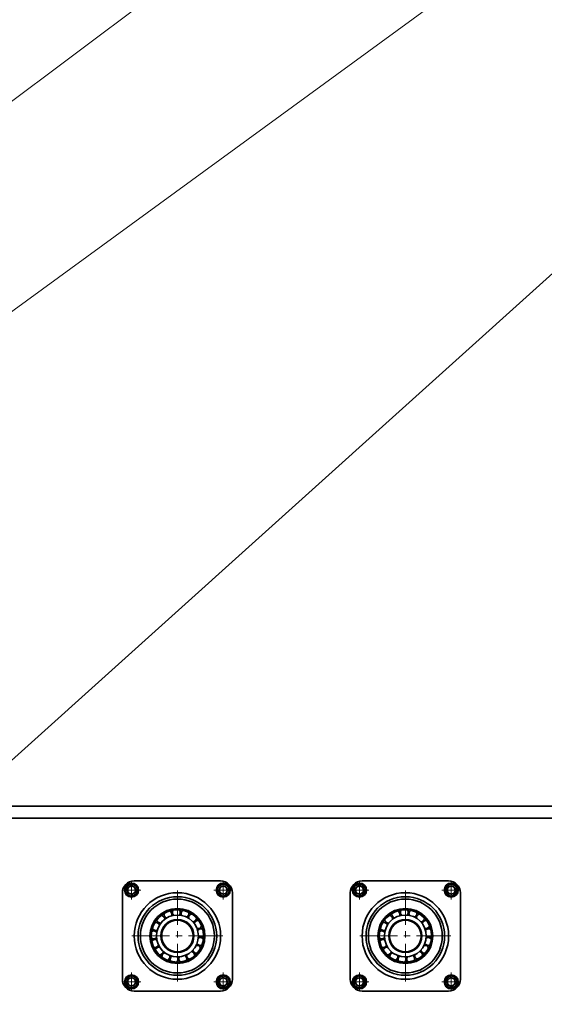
# Model space of a CAD drawing. Header units: millimetres. Extents: x -14862 to 14862, y -10512 to 10512.
# Tile 142 of 199: x -1965 to -1297, y 6984 to 8236. Entities that reach past the tile are written whole.
import ezdxf

# ---------------------------------------------------------------- set-up
doc = ezdxf.new("R2010")
doc.units = ezdxf.units.MM
doc.header["$LTSCALE"] = 4
doc.linetypes.add('点画线', pattern=[18, 12, -2, 2, -2])
doc.layers.get('0').update_dxf_attribs({"lineweight": 18})
for name, color, linetype, lineweight in [('中心线层', 1, '点画线', 18), ('几何体', 7, 'Continuous', 35), ('尺寸线层', 3, 'Continuous', 18), ('注释', 3, 'Continuous', 18)]:
    doc.layers.add(name, color=color, linetype=linetype, lineweight=lineweight)
doc.styles.add('标准', font='txt', dxfattribs={"width": 0.667})
doc.dimstyles.new('GB_尺寸', dxfattribs={"dimtxt": 3.5, "dimasz": 4, "dimexe": 2, "dimexo": 0, "dimtad": 1, "dimdsep": 46, "dimtxsty": '标准', "dimblk": '_CAXARROW', "dimcen": 0, "dimdle": 8, "dimazin": 2, "dimtfac": 0.707107, "dimtdec": 3, "dimtmove": 2, "dimatfit": 3, "dimfxl": 0, "dimfrac": 2, "dimtolj": 1, "dimarcsym": 0})

# ---------------------------------------------------------------- blocks, each defined once
blk = doc.blocks.new('*X116')
at = {"layer": '注释', "color": 0, "linetype": 'Continuous'}
blk.add_line((-2733.4, -2044.8), (0, 0), dxfattribs=at)
blk = doc.blocks.new('*X117')
at = {"layer": '注释', "color": 0, "linetype": 'Continuous'}
blk.add_line((-2286.4, -1666.1), (0, 0), dxfattribs=at)
blk = doc.blocks.new('*X118')
at = {"layer": '注释', "color": 0, "linetype": 'Continuous'}
blk.add_line((-1713.4, -1542.3), (0, 0), dxfattribs=at)
blk = doc.blocks.new('*X145')
at = {"layer": '尺寸线层'}
for points in [[(-11533.9, 4553.6), (-11433.9, 4566.1), (-11433.9, 4541.1)], [(4383.7, 4553.6), (4283.7, 4566.1), (4283.7, 4541.1)]]:
    blk.add_hatch(color=0, dxfattribs=at).paths.add_polyline_path(points, flags=0)
at = {"layer": '尺寸线层', "color": 0}
for p, q in [((4383.7, 7085.9), (4383.7, 4503.6)), ((-11533.9, 5485.9), (-11533.9, 4503.6)), ((-11533.9, 4553.6), (4383.7, 4553.6))]:
    blk.add_line(p, q, dxfattribs=at)
at = {"layer": '尺寸线层', "color": 0, "insert": (-3575.1, 4612.7), "char_height": 87.5, "width": 423.34, "attachment_point": 5, "line_spacing_factor": 1.15057, "style": '标准'}
blk.add_mtext('\\T1.1;15950', dxfattribs=at)
blk = doc.blocks.new('_CAXARROW')
blk.add_hatch(color=0).paths.add_polyline_path([(0, 0), (-1, 0.125), (-1, -0.125)], flags=0)

msp = doc.modelspace()

# ---------------------------------------------------------------- linework, layer by layer
at = {"layer": '中心线层'}
for p, q in [((-1822.195, 7117.236), (-1822.195, 7141.236)), ((-1705.523, 7117.236), (-1705.523, 7141.235)), ((-1532.195, 7117.236), (-1532.195, 7141.236)), ((-1415.523, 7117.236), (-1415.523, 7141.235)), ((-1834.195, 7129.236), (-1810.195, 7129.236)), ((-1763.86, 7012.9), (-1763.86, 7128.899)), ((-1717.523, 7129.236), (-1693.524, 7129.236)), ((-1544.195, 7129.236), (-1520.195, 7129.236)), ((-1473.86, 7012.9), (-1473.86, 7128.899)), ((-1427.523, 7129.236), (-1403.524, 7129.236)), ((-1821.86, 7070.9), (-1705.86, 7070.9)), ((-1531.86, 7070.9), (-1415.86, 7070.9)), ((-1822.195, 7000.564), (-1822.195, 7024.563)), ((-1705.523, 7000.563), (-1705.523, 7024.563)), ((-1532.195, 7000.564), (-1532.195, 7024.563)), ((-1415.523, 7000.563), (-1415.523, 7024.563)), ((-1834.195, 7012.564), (-1810.196, 7012.564)), ((-1717.523, 7012.563), (-1693.524, 7012.563)), ((-1544.195, 7012.564), (-1520.196, 7012.564)), ((-1427.523, 7012.563), (-1403.524, 7012.563))]:
    msp.add_line(p, q, dxfattribs=at)
at = {"layer": '几何体'}
for p, q in [((466.141, 7235.9), (-11533.859, 7235.9)), ((466.141, 7220.9), (-11533.859, 7220.9)), ((-1818.859, 7140.9), (-1708.859, 7140.9)), ((-1528.859, 7140.9), (-1418.859, 7140.9)), ((-1833.859, 7015.9), (-1833.859, 7125.9)), ((-1827.404, 7131.727), (-1822.643, 7134.992)), ((-1826.957, 7125.97), (-1827.404, 7131.727)), ((-1821.748, 7123.48), (-1826.957, 7125.97)), ((-1822.643, 7134.992), (-1817.434, 7132.501)), ((-1816.987, 7126.745), (-1821.748, 7123.48)), ((-1817.434, 7132.501), (-1816.987, 7126.745)), ((-1711.279, 7128.789), (-1708.788, 7133.997)), ((-1708.014, 7124.027), (-1711.279, 7128.789)), ((-1708.788, 7133.997), (-1703.032, 7134.445)), ((-1703.032, 7134.445), (-1699.767, 7129.683)), ((-1699.767, 7129.683), (-1702.257, 7124.475)), ((-1693.859, 7125.9), (-1693.859, 7015.9)), ((-1543.859, 7015.9), (-1543.859, 7125.9)), ((-1537.404, 7131.727), (-1532.643, 7134.992)), ((-1536.957, 7125.97), (-1537.404, 7131.727)), ((-1531.748, 7123.48), (-1536.957, 7125.97)), ((-1532.643, 7134.992), (-1527.434, 7132.501)), ((-1526.987, 7126.745), (-1531.748, 7123.48)), ((-1527.434, 7132.501), (-1526.987, 7126.745)), ((-1421.279, 7128.789), (-1418.788, 7133.997)), ((-1418.014, 7124.027), (-1421.279, 7128.789)), ((-1418.788, 7133.997), (-1413.032, 7134.445)), ((-1413.032, 7134.445), (-1409.767, 7129.683)), ((-1409.767, 7129.683), (-1412.257, 7124.475)), ((-1403.859, 7125.9), (-1403.859, 7015.9)), ((-1702.257, 7124.475), (-1708.014, 7124.027)), ((-1412.257, 7124.475), (-1418.014, 7124.027)), ((-1769.237, 7103.796), (-1769.302, 7103.705)), ((-1759.121, 7100.523), (-1760.186, 7100.674)), ((-1479.237, 7103.796), (-1479.302, 7103.705)), ((-1469.121, 7100.523), (-1470.187, 7100.674)), ((-1780.315, 7095.984), (-1781.204, 7095.377)), ((-1748.74, 7096.811), (-1749.679, 7097.337)), ((-1490.315, 7095.984), (-1491.204, 7095.377)), ((-1458.74, 7096.811), (-1459.679, 7097.337)), ((-1792.919, 7078.351), (-1793.168, 7077.304)), ((-1735.229, 7079.862), (-1735.569, 7080.883)), ((-1502.919, 7078.351), (-1503.168, 7077.304)), ((-1445.229, 7079.862), (-1445.569, 7080.883)), ((-1796.443, 7064.259), (-1796.505, 7064.166)), ((-1793.649, 7067.35), (-1793.502, 7066.284)), ((-1506.443, 7064.259), (-1506.505, 7064.166)), ((-1503.649, 7067.35), (-1503.502, 7066.284)), ((-1790.355, 7056.829), (-1789.833, 7055.887)), ((-1743.075, 7049.266), (-1742.312, 7050.026)), ((-1736.664, 7058.235), (-1736.227, 7059.219)), ((-1500.355, 7056.829), (-1499.833, 7055.887)), ((-1453.075, 7049.266), (-1452.312, 7050.026)), ((-1446.664, 7058.235), (-1446.227, 7059.219)), ((-1783.483, 7048.208), (-1782.656, 7047.518)), ((-1763.074, 7040.91), (-1761.998, 7040.957)), ((-1752.293, 7043.219), (-1751.308, 7043.651)), ((-1493.483, 7048.208), (-1492.656, 7047.518)), ((-1473.074, 7040.91), (-1471.998, 7040.957)), ((-1462.293, 7043.219), (-1461.308, 7043.651)), ((-1827.952, 7012.116), (-1825.461, 7017.325)), ((-1824.686, 7007.355), (-1827.952, 7012.116)), ((-1825.461, 7017.325), (-1819.705, 7017.772)), ((-1819.705, 7017.772), (-1816.439, 7013.011)), ((-1816.439, 7013.011), (-1818.93, 7007.802)), ((-1710.732, 7015.054), (-1705.97, 7018.319)), ((-1710.285, 7009.298), (-1710.732, 7015.054)), ((-1705.97, 7018.319), (-1700.762, 7015.829)), ((-1700.762, 7015.829), (-1700.314, 7010.073)), ((-1537.952, 7012.116), (-1535.461, 7017.325)), ((-1534.686, 7007.355), (-1537.952, 7012.116)), ((-1535.461, 7017.325), (-1529.705, 7017.772)), ((-1529.705, 7017.772), (-1526.439, 7013.011)), ((-1526.439, 7013.011), (-1528.93, 7007.802)), ((-1420.732, 7015.054), (-1415.97, 7018.319)), ((-1420.284, 7009.298), (-1420.732, 7015.054)), ((-1415.97, 7018.319), (-1410.762, 7015.829)), ((-1410.762, 7015.829), (-1410.314, 7010.073)), ((-1818.93, 7007.802), (-1824.686, 7007.355)), ((-1708.859, 7000.9), (-1818.859, 7000.9)), ((-1705.076, 7006.807), (-1710.285, 7009.298)), ((-1700.314, 7010.073), (-1705.076, 7006.807)), ((-1528.93, 7007.802), (-1534.686, 7007.355)), ((-1418.859, 7000.9), (-1528.859, 7000.9)), ((-1415.076, 7006.807), (-1420.284, 7009.298)), ((-1410.314, 7010.073), (-1415.076, 7006.807))]:
    msp.add_line(p, q, dxfattribs=at)
for points in [[(-1770.142, 7100.234), (-1770.308, 7100.198), (-1771.19, 7099.99)], [(-1480.142, 7100.234), (-1480.308, 7100.198), (-1481.19, 7099.99)], [(-1788.265, 7088.346), (-1788.69, 7087.735), (-1788.875, 7087.459)], [(-1740.401, 7089.599), (-1740.994, 7090.321), (-1741.086, 7090.429)], [(-1498.265, 7088.346), (-1498.69, 7087.735), (-1498.875, 7087.459)], [(-1450.4, 7089.599), (-1450.994, 7090.321), (-1451.086, 7090.429)], [(-1733.925, 7068.915), (-1733.903, 7069.275), (-1733.873, 7069.99)], [(-1443.925, 7068.915), (-1443.903, 7069.275), (-1443.873, 7069.99)], [(-1773.96, 7042.651), (-1773.438, 7042.47), (-1772.94, 7042.307)], [(-1483.96, 7042.651), (-1483.438, 7042.47), (-1482.94, 7042.307)]]:
    msp.add_lwpolyline(points, dxfattribs=at)
for centre, radius in [((-1822.196, 7129.236), 9), ((-1705.523, 7129.236), 9), ((-1532.196, 7129.236), 9), ((-1415.523, 7129.236), 9), ((-1822.196, 7129.236), 7.5), ((-1763.859, 7070.9), 55), ((-1705.523, 7129.236), 7.5), ((-1532.196, 7129.236), 7.5), ((-1473.859, 7070.9), 55), ((-1415.523, 7129.236), 7.5), ((-1763.859, 7070.9), 50), ((-1763.86, 7070.9), 47), ((-1473.859, 7070.9), 50), ((-1473.859, 7070.9), 47), ((-1763.859, 7070.9), 35), ((-1763.859, 7070.9), 33.333), ((-1473.859, 7070.9), 35), ((-1473.859, 7070.9), 33.333), ((-1763.859, 7070.899), 26.667), ((-1763.859, 7070.9), 21.1), ((-1763.859, 7070.9), 20), ((-1473.859, 7070.899), 26.667), ((-1473.859, 7070.9), 21.1), ((-1473.859, 7070.9), 20), ((-1822.196, 7012.563), 9), ((-1822.196, 7012.563), 7.5), ((-1705.523, 7012.563), 9), ((-1705.523, 7012.563), 7.5), ((-1532.196, 7012.563), 9), ((-1532.196, 7012.563), 7.5), ((-1415.523, 7012.563), 9), ((-1415.523, 7012.563), 7.5)]:
    msp.add_circle(centre, radius, dxfattribs=at)
for centre, radius, start, end in [((-1818.859, 7125.899), 15, 90.001682, 179.99883), ((-1708.859, 7125.9), 14.999, 359.998061, 90.001427), ((-1528.859, 7125.899), 15, 90.001682, 179.99883), ((-1418.859, 7125.9), 14.999, 359.998061, 90.001427), ((-1822.194, 7129.235), 5.001, 124.448826, 184.433936), ((-1822.195, 7129.236), 5, 184.446069, 244.443884), ((-1822.196, 7129.236), 5, 64.442624, 124.444708), ((-1822.196, 7129.236), 5, 244.442624, 304.444708), ((-1822.196, 7129.236), 5, 4.446069, 64.443884), ((-1822.197, 7129.237), 5.001, 304.448826, 4.433936), ((-1705.524, 7129.236), 4.999, 154.433205, 214.449489), ((-1705.523, 7129.236), 5, 94.444739, 154.445101), ((-1705.523, 7129.236), 5, 214.444734, 274.443078), ((-1705.523, 7129.236), 5, 34.444734, 94.443078), ((-1705.524, 7129.237), 5.001, 274.449668, 334.433991), ((-1705.523, 7129.236), 5, 334.44903, 34.444559), ((-1532.194, 7129.235), 5.001, 124.448826, 184.433936), ((-1532.196, 7129.236), 5, 184.446069, 244.443884), ((-1532.196, 7129.236), 5, 64.442624, 124.444708), ((-1532.196, 7129.236), 5, 244.442624, 304.444708), ((-1532.196, 7129.236), 5, 4.446069, 64.443884), ((-1532.197, 7129.237), 5.001, 304.448826, 4.433936), ((-1415.521, 7129.236), 5.002, 154.453537, 214.429157), ((-1415.523, 7129.236), 5, 94.444739, 154.445101), ((-1415.523, 7129.236), 5, 214.444734, 274.443078), ((-1415.523, 7129.236), 5, 34.444734, 94.443078), ((-1415.524, 7129.237), 5.001, 274.449668, 334.433991), ((-1415.523, 7129.236), 5, 334.44903, 34.444559), ((-1775.92, 7098.368), 5, 165.361142, 249.184539), ((-1775.921, 7098.368), 5, 338.232545, 62.045374), ((-1765.183, 7100.87), 5, 145.462715, 228.005523), ((-1765.182, 7100.87), 4.999, 317.041305, 40.880771), ((-1754.267, 7099.325), 4.999, 145.469608, 206.835436), ((-1754.267, 7099.324), 5, 122.997543, 145.463884), ((-1754.267, 7099.325), 5, 295.881304, 19.69064), ((-1485.92, 7098.368), 5, 165.361142, 249.184539), ((-1485.919, 7098.369), 4.999, 338.21863, 62.059289), ((-1475.184, 7100.87), 4.999, 145.459196, 228.017269), ((-1475.182, 7100.87), 5, 317.053175, 40.877081), ((-1464.267, 7099.325), 4.999, 145.469608, 206.835436), ((-1464.268, 7099.324), 5, 122.997543, 145.463884), ((-1464.266, 7099.324), 4.999, 295.868408, 19.703537), ((-1791.278, 7083.074), 5, 20.578454, 104.40234), ((-1785.028, 7092.157), 5, 186.54055, 270.355085), ((-1785.029, 7092.156), 5.001, 359.411658, 83.217088), ((-1744.647, 7093.94), 4.999, 145.47013, 185.656791), ((-1744.645, 7093.939), 5.001, 101.839382, 145.465189), ((-1744.646, 7093.94), 5, 274.699875, 358.519149), ((-1737.605, 7085.436), 5.017, 145.498899, 164.439041), ((-1737.62, 7085.443), 5, 80.656794, 145.468348), ((-1501.278, 7083.074), 5, 20.578454, 104.40234), ((-1495.028, 7092.157), 5, 186.54055, 270.355085), ((-1495.029, 7092.156), 5.001, 359.411658, 83.217088), ((-1454.647, 7093.94), 4.999, 145.47013, 185.656791), ((-1454.646, 7093.939), 5, 101.829582, 145.466843), ((-1454.646, 7093.94), 5, 274.699875, 358.519149), ((-1447.605, 7085.436), 5.017, 145.498899, 164.439041), ((-1447.62, 7085.443), 5, 80.656794, 145.468348), ((-1793.824, 7072.348), 5, 41.755797, 125.57867), ((-1791.278, 7083.074), 5, 207.711574, 291.535392), ((-1737.621, 7085.444), 5, 253.523622, 337.339681), ((-1734.138, 7074.983), 5, 59.478272, 143.300447), ((-1503.824, 7072.348), 5, 41.755797, 125.57867), ((-1501.278, 7083.074), 5, 207.711574, 291.535392), ((-1447.621, 7085.444), 5, 253.523622, 337.339681), ((-1444.138, 7074.983), 5, 59.478272, 143.300447), ((-1793.824, 7072.347), 5, 228.892622, 312.709092), ((-1792.324, 7061.425), 5, 62.933059, 145.471847), ((-1734.671, 7063.97), 5, 38.305704, 122.120669), ((-1734.138, 7074.983), 5, 232.347085, 316.164307), ((-1503.824, 7072.347), 5, 228.89125, 312.710464), ((-1502.324, 7061.425), 5, 62.933059, 145.471847), ((-1444.671, 7063.97), 5, 38.305704, 122.120669), ((-1444.138, 7074.983), 5, 232.347085, 316.164307), ((-1792.324, 7061.425), 5, 250.066967, 333.885263), ((-1786.987, 7051.785), 4.992, 145.444251, 167.94364), ((-1786.979, 7051.782), 5, 84.109785, 145.472004), ((-1786.979, 7051.783), 5.001, 271.250529, 355.058401), ((-1778.514, 7044.724), 4.997, 105.272821, 145.481838), ((-1746.957, 7046.114), 5, 355.952863, 79.76507), ((-1739.144, 7053.895), 5, 189.997226, 273.808798), ((-1739.145, 7053.894), 5, 17.129355, 100.943549), ((-1734.67, 7063.97), 5, 211.168654, 294.990706), ((-1502.324, 7061.425), 5, 250.066967, 333.885263), ((-1496.987, 7051.785), 4.992, 145.444251, 167.94364), ((-1496.979, 7051.782), 5, 84.109785, 145.472004), ((-1496.979, 7051.782), 4.999, 271.239848, 355.069081), ((-1488.511, 7044.72), 5.001, 105.290583, 145.464076), ((-1456.957, 7046.114), 5, 355.952863, 79.76507), ((-1449.145, 7053.894), 4.999, 189.987218, 273.813759), ((-1449.145, 7053.894), 5, 17.129355, 100.943549), ((-1444.67, 7063.97), 5, 211.168654, 294.990706), ((-1778.511, 7044.721), 5, 145.471997, 189.106614), ((-1778.512, 7044.721), 5, 292.425756, 16.235447), ((-1768.065, 7041.196), 5, 145.474336, 210.283285), ((-1768.076, 7041.206), 4.986, 126.430378, 145.493516), ((-1768.066, 7041.196), 5, 313.598848, 37.409933), ((-1757.052, 7041.682), 4.999, 147.634123, 231.46534), ((-1757.051, 7041.682), 4.999, 334.769722, 58.600952), ((-1746.957, 7046.114), 4.999, 168.810097, 252.640527), ((-1488.511, 7044.721), 5, 145.471997, 189.106614), ((-1488.512, 7044.721), 5, 292.425756, 16.235447), ((-1478.065, 7041.196), 5, 145.474336, 210.283285), ((-1478.076, 7041.206), 4.986, 126.430378, 145.493516), ((-1478.066, 7041.196), 5, 313.598848, 37.409933), ((-1467.052, 7041.682), 4.999, 147.634123, 231.46534), ((-1467.051, 7041.682), 4.999, 334.769722, 58.600952), ((-1456.957, 7046.114), 4.999, 168.810097, 252.640527), ((-1818.859, 7015.9), 15, 180.001167, 269.998324), ((-1822.197, 7012.563), 4.999, 154.433194, 214.449507), ((-1822.196, 7012.563), 5, 94.44457, 154.445165), ((-1822.196, 7012.563), 5, 34.444683, 94.44309), ((-1822.194, 7012.564), 4.999, 334.433194, 34.449507), ((-1705.522, 7012.563), 5.001, 124.448822, 184.433903), ((-1705.523, 7012.564), 5, 184.446088, 244.443841), ((-1708.859, 7015.899), 14.999, 269.998567, 0.001942), ((-1705.523, 7012.564), 5, 64.442677, 124.444527), ((-1705.523, 7012.563), 5, 4.446088, 64.443841), ((-1705.521, 7012.563), 4.998, 304.430426, 4.452299), ((-1528.859, 7015.9), 15, 180.001167, 269.998324), ((-1532.197, 7012.563), 4.999, 154.433194, 214.449507), ((-1532.196, 7012.563), 5, 94.44457, 154.445165), ((-1532.196, 7012.563), 5, 34.444683, 94.44309), ((-1532.194, 7012.564), 4.999, 334.433194, 34.449507), ((-1415.523, 7012.564), 4.999, 124.443375, 184.44921), ((-1415.524, 7012.562), 4.998, 184.431627, 244.449289), ((-1418.859, 7015.899), 14.999, 269.998567, 0.001942), ((-1415.523, 7012.564), 5, 64.442677, 124.444527), ((-1415.523, 7012.563), 5, 4.446088, 64.443841), ((-1415.521, 7012.563), 4.998, 304.430426, 4.452299), ((-1822.196, 7012.563), 5, 214.444683, 274.44309), ((-1822.196, 7012.563), 5, 274.44457, 334.445165), ((-1705.523, 7012.563), 5, 244.442677, 304.444527), ((-1532.196, 7012.563), 5, 214.444683, 274.44309), ((-1532.196, 7012.563), 5, 274.44457, 334.445165), ((-1415.523, 7012.563), 5, 244.442677, 304.444527)]:
    msp.add_arc(centre, radius, start, end, dxfattribs=at)

# ---------------------------------------------------------------- block references
at = {"layer": '注释'}
for name, p in [('*X116', (-1085.58, 8797.707)), ('*X117', (-695.024, 8797.707)), ('*X118', (-304.468, 8797.707))]:
    msp.add_blockref(name, p, dxfattribs=at)

# ---------------------------------------------------------------- dimensions: what is measured, and where the dimension line sits
at = {"layer": '尺寸线层'}
dim = msp.add_linear_dim(base=(4383.668, 4553.619), p1=(-11533.859, 5485.9), p2=(4383.668, 7085.9), text='15950', dimstyle='GB_尺寸', override={"dimscale": 25, "dimsah": 1, "dimtfac": 1, "dimtfill": 1}, dxfattribs=at)
dim.commit()
dim.dimension.update_dxf_attribs({"geometry": '*X145', "text_midpoint": (-3575.096, 4612.749), "dimtype": 160})

doc.saveas('drawing.dxf')
